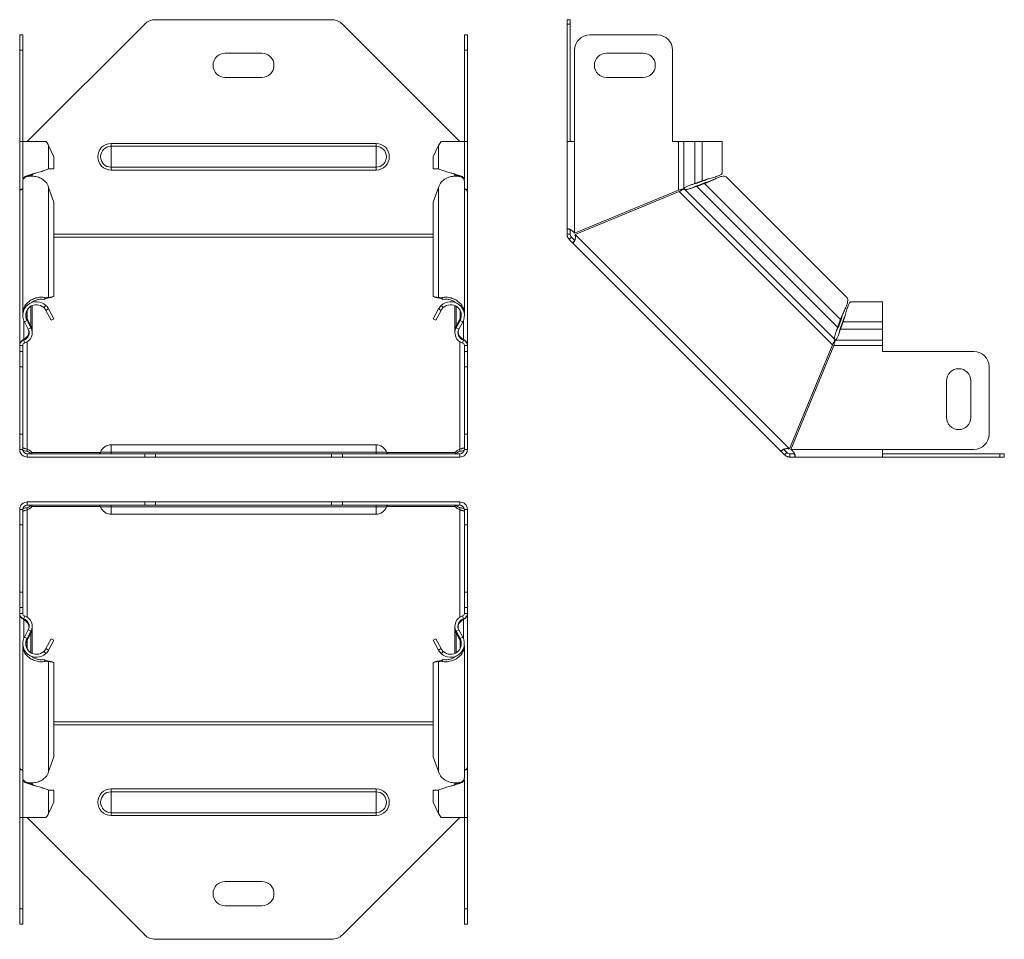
# Model space of a CAD drawing. Header units: millimetres. Extents: x -103 to 674, y -4030 to 292.
# Tile 6 of 10: x -100 to 223, y -1309 to -1007. Entities that reach past the tile are written whole.
import ezdxf

# ---------------------------------------------------------------- set-up
doc = ezdxf.new("R2010")
doc.units = ezdxf.units.MM

msp = doc.modelspace()

# ---------------------------------------------------------------- linework, layer by layer
at = {"color": 7, "linetype": 'Continuous', "lineweight": 15}
for p, q in [((2.19, -1007.4), (-55.67, -1007.4)), ((79.47, -1007.4), (80.47, -1007.4)), ((79.47, -1008.87), (79.47, -1007.4)), ((80.47, -1007.4), (80.47, -1008.87)), ((-59.2, -1008.87), (-97.74, -1047.4)), ((44.26, -1047.4), (5.73, -1008.87)), ((79.47, -1008.87), (79.47, -1047.4)), ((80.47, -1008.87), (80.47, -1047.4)), ((-100.24, -1012.4), (-99.24, -1012.4)), ((-100.24, -1017.4), (-100.24, -1012.4)), ((-99.24, -1012.4), (-99.24, -1017.4)), ((45.76, -1012.4), (46.76, -1012.4)), ((45.76, -1017.4), (45.76, -1012.4)), ((46.76, -1012.4), (46.76, -1017.4)), ((109.12, -1012.4), (86.97, -1012.4)), ((-100.24, -1047.4), (-100.24, -1017.4)), ((-99.24, -1047.4), (-99.24, -1017.4)), ((45.76, -1047.4), (45.76, -1017.4)), ((46.76, -1047.4), (46.76, -1017.4)), ((81.97, -1017.4), (81.97, -1047.4)), ((114.12, -1047.4), (114.12, -1017.4)), ((-20.74, -1018.4), (-32.74, -1018.4)), ((104.47, -1018.4), (92.47, -1018.4)), ((-32.74, -1026.4), (-20.74, -1026.4)), ((92.47, -1026.4), (104.47, -1026.4)), ((-100.24, -1063.37), (-100.24, -1047.4)), ((-99.24, -1047.4), (-100.24, -1047.4)), ((-99.24, -1047.4), (-99.24, -1059.68)), ((-91.63, -1047.4), (-99.24, -1047.4)), ((45.76, -1047.4), (38.16, -1047.4)), ((45.76, -1059.68), (45.76, -1047.4)), ((46.76, -1047.4), (45.76, -1047.4)), ((46.76, -1063.37), (46.76, -1047.4)), ((79.47, -1076.23), (79.47, -1047.4)), ((81.97, -1047.4), (79.47, -1047.4)), ((116.12, -1047.4), (114.12, -1047.4)), ((117.85, -1047.4), (116.12, -1047.4)), ((121.43, -1047.4), (117.85, -1047.4)), ((121.43, -1047.4), (123.81, -1047.4)), ((130.46, -1047.4), (123.81, -1047.4)), ((130.46, -1057.69), (130.46, -1047.4)), ((-88.99, -1052.4), (-90.74, -1048.7)), ((37.27, -1048.7), (35.52, -1052.4)), ((-88.99, -1052.4), (-88.99, -1056.32)), ((35.52, -1052.4), (35.52, -1056.32)), ((-90.74, -1056.32), (-88.99, -1056.32)), ((37.27, -1056.32), (35.52, -1056.32)), ((-99.24, -1060.31), (-99.24, -1103.77)), ((-96.12, -1058.75), (-96.12, -1058.21)), ((42.65, -1058.21), (42.65, -1058.75)), ((45.76, -1103.77), (45.76, -1060.31)), ((121.43, -1061.15), (123.81, -1060.3)), ((121.91, -1061.15), (124.28, -1060.3)), ((123.81, -1060.3), (124.28, -1060.3)), ((171.5, -1098.73), (131.73, -1058.96)), ((-99.94, -1063.37), (-100.24, -1063.37)), ((-100.24, -1063.37), (-100.24, -1063.83)), ((-88.99, -1067.37), (-90.74, -1062.45)), ((37.27, -1062.45), (35.52, -1067.37)), ((46.47, -1063.37), (46.76, -1063.37)), ((46.76, -1063.37), (46.76, -1063.83)), ((116.12, -1063.37), (81.97, -1077.51)), ((120.9, -1062.51), (120.89, -1062.52)), ((121.43, -1061.15), (121.91, -1061.15)), ((124.6, -1061.24), (122.13, -1062.13)), ((122.13, -1062.13), (122.46, -1061.79)), ((124.93, -1060.9), (122.46, -1061.79)), ((124.93, -1060.9), (124.6, -1061.24)), ((-100.24, -1114.15), (-100.24, -1063.83)), ((46.76, -1114.15), (46.76, -1063.83)), ((82.16, -1077.97), (116.31, -1063.83)), ((-88.99, -1098.3), (-88.99, -1067.37)), ((35.52, -1098.3), (35.52, -1067.37)), ((80.47, -1076.23), (79.47, -1076.23)), ((79.47, -1077.78), (79.47, -1076.23)), ((80.47, -1077.78), (80.47, -1076.23)), ((80.47, -1077.78), (79.47, -1077.78)), ((80.91, -1078.84), (80.2, -1079.55)), ((81.3, -1080.65), (80.2, -1079.55)), ((82.01, -1079.94), (80.91, -1078.84)), ((82.01, -1079.94), (81.3, -1080.65)), ((81.3, -1080.65), (149.81, -1149.16)), ((-92.32, -1099.23), (-91.63, -1098.71)), ((-92.32, -1099.23), (-91.69, -1098.97)), ((-91.7, -1098.97), (-91.51, -1098.9)), ((-91.63, -1098.94), (-90.74, -1098.61)), ((-91.63, -1098.94), (-89.87, -1098.63)), ((-90.74, -1098.61), (-88.99, -1098.3)), ((-88.99, -1098.3), (-89.87, -1098.63)), ((35.52, -1098.3), (37.27, -1098.61)), ((36.4, -1098.63), (35.52, -1098.3)), ((36.4, -1098.63), (38.15, -1098.94)), ((38.15, -1098.94), (37.27, -1098.61)), ((38.03, -1098.9), (38.23, -1098.97)), ((38.84, -1099.23), (38.16, -1098.71)), ((38.22, -1098.97), (38.84, -1099.23)), ((-96.12, -1100.22), (-96.12, -1100.17)), ((-96.12, -1109.6), (-96.12, -1101.29)), ((-92.32, -1101.95), (-91.63, -1101.22)), ((-91.63, -1102.85), (-90.74, -1102.38)), ((-90.74, -1102.38), (-88.99, -1105.64)), ((35.52, -1105.64), (37.27, -1102.38)), ((38.15, -1102.85), (37.27, -1102.38)), ((38.84, -1101.95), (38.16, -1101.22)), ((42.65, -1100.17), (42.65, -1100.22)), ((42.65, -1101.29), (42.65, -1109.6)), ((183.06, -1100), (172.77, -1100)), ((183.06, -1106.65), (183.06, -1100)), ((-97.99, -1105.59), (-97.82, -1105.53)), ((-96.54, -1108), (-97.82, -1105.53)), ((-91.63, -1102.85), (-89.87, -1106.11)), ((-88.99, -1105.64), (-89.87, -1106.11)), ((36.4, -1106.11), (35.52, -1105.64)), ((36.4, -1106.11), (38.15, -1102.85)), ((43.07, -1108), (44.34, -1105.53)), ((44.34, -1105.53), (44.52, -1105.59)), ((168.67, -1108), (169.56, -1105.53)), ((169.22, -1105.86), (169.56, -1105.53)), ((-97.42, -1109.03), (-98.7, -1106.65)), ((-96.54, -1108.55), (-97.82, -1106.18)), ((-96.79, -1108.09), (-96.54, -1108)), ((43.07, -1108.55), (44.34, -1106.18)), ((43.07, -1108), (43.31, -1108.09)), ((43.95, -1109.03), (45.23, -1106.65)), ((168.33, -1108.33), (169.22, -1105.86)), ((168.33, -1108.33), (168.67, -1108)), ((170.16, -1106.18), (169.31, -1108.55)), ((170.16, -1106.65), (169.31, -1109.03)), ((169.31, -1109.03), (169.31, -1108.55)), ((170.16, -1106.18), (170.16, -1106.65)), ((183.06, -1109.03), (183.06, -1106.65)), ((167.94, -1109.57), (167.95, -1109.56)), ((168.86, -1110.17), (168.86, -1110.18)), ((183.06, -1112.61), (183.06, -1109.03)), ((-100.24, -1114.15), (-100.24, -1114.34)), ((-100.24, -1116.34), (-100.24, -1114.34)), ((-99.24, -1116.34), (-99.24, -1114.34)), ((-98.88, -1112.58), (-98.93, -1112.44)), ((45.39, -1112.61), (45.46, -1112.44)), ((45.76, -1116.34), (45.76, -1114.34)), ((46.76, -1114.15), (46.76, -1114.34)), ((46.76, -1116.34), (46.76, -1114.34)), ((166.63, -1114.15), (152.49, -1148.3)), ((152.95, -1148.49), (167.09, -1114.34)), ((183.06, -1114.34), (183.06, -1112.61)), ((183.06, -1116.34), (183.06, -1114.34)), ((-100.24, -1116.34), (-99.24, -1116.34)), ((-100.24, -1121.34), (-100.24, -1116.34)), ((-99.24, -1116.34), (-99.24, -1121.34)), ((45.76, -1116.34), (46.76, -1116.34)), ((45.76, -1121.34), (45.76, -1116.34)), ((46.76, -1116.34), (46.76, -1121.34)), ((213.06, -1116.34), (183.06, -1116.34)), ((-100.24, -1143.49), (-100.24, -1121.34)), ((-99.24, -1143.49), (-99.24, -1121.34)), ((45.76, -1143.49), (45.76, -1121.34)), ((46.76, -1143.49), (46.76, -1121.34)), ((218.06, -1143.49), (218.06, -1121.34)), ((204.06, -1125.99), (204.06, -1137.99)), ((212.06, -1137.99), (212.06, -1125.99)), ((-100.24, -1148.49), (-100.24, -1143.49)), ((-99.24, -1143.49), (-99.24, -1148.49)), ((45.76, -1148.49), (45.76, -1143.49)), ((46.76, -1143.49), (46.76, -1148.49)), ((16.76, -1146.99), (-70.24, -1146.99)), ((-99.24, -1148.49), (-100.24, -1148.49)), ((-97.74, -1148.45), (-97.74, -1149.16)), ((-97.74, -1150.99), (-97.74, -1149.99)), ((-97.74, -1149.99), (-59.2, -1149.99)), ((-96.24, -1149.55), (-96.24, -1149.99)), ((-59.2, -1149.99), (-55.67, -1149.99)), ((-55.67, -1149.99), (2.19, -1149.99)), ((2.19, -1149.99), (5.73, -1149.99)), ((5.73, -1149.99), (44.26, -1149.99)), ((42.76, -1149.55), (42.76, -1149.99)), ((44.26, -1148.45), (44.26, -1149.16)), ((44.26, -1150.99), (44.26, -1149.99)), ((46.76, -1148.49), (45.76, -1148.49)), ((150.52, -1148.45), (149.81, -1149.16)), ((150.91, -1150.26), (149.81, -1149.16)), ((151.62, -1149.55), (150.52, -1148.45)), ((151.62, -1149.55), (150.91, -1150.26)), ((154.23, -1149.99), (152.68, -1149.99)), ((152.68, -1149.99), (152.68, -1150.99)), ((154.23, -1149.99), (154.23, -1150.99)), ((183.06, -1148.49), (213.06, -1148.49)), ((183.06, -1150.99), (183.06, -1148.49)), ((183.06, -1149.99), (221.59, -1149.99)), ((221.59, -1149.99), (223.06, -1149.99)), ((223.06, -1149.99), (223.06, -1150.99)), ((-97.74, -1150.99), (-59.2, -1150.99)), ((-55.67, -1150.99), (-59.2, -1150.99)), ((-55.67, -1150.99), (2.19, -1150.99)), ((5.73, -1150.99), (2.19, -1150.99)), ((5.73, -1150.99), (44.26, -1150.99)), ((154.23, -1150.99), (152.68, -1150.99)), ((183.06, -1150.99), (154.23, -1150.99)), ((183.06, -1150.99), (221.59, -1150.99)), ((223.06, -1150.99), (221.59, -1150.99)), ((-97.74, -1165.75), (-97.74, -1166.75)), ((-59.2, -1165.75), (-97.74, -1165.75)), ((-59.2, -1166.75), (-97.74, -1166.75)), ((-96.24, -1167.19), (-96.24, -1166.75)), ((-59.2, -1165.75), (-55.67, -1165.75)), ((-55.67, -1166.75), (-59.2, -1166.75)), ((2.19, -1165.75), (-55.67, -1165.75)), ((2.19, -1166.75), (-55.67, -1166.75)), ((2.19, -1165.75), (5.73, -1165.75)), ((5.73, -1166.75), (2.19, -1166.75)), ((44.26, -1165.75), (5.73, -1165.75)), ((44.26, -1166.75), (5.73, -1166.75)), ((42.76, -1167.19), (42.76, -1166.75)), ((44.26, -1165.75), (44.26, -1166.75)), ((-100.24, -1168.25), (-99.24, -1168.25)), ((-100.24, -1173.25), (-100.24, -1168.25)), ((-99.24, -1168.25), (-99.24, -1173.25)), ((-97.74, -1168.29), (-97.74, -1167.59)), ((-70.24, -1169.75), (16.76, -1169.75)), ((44.26, -1168.29), (44.26, -1167.59)), ((45.76, -1168.25), (46.76, -1168.25)), ((45.76, -1173.25), (45.76, -1168.25)), ((46.76, -1168.25), (46.76, -1173.25)), ((-100.24, -1195.4), (-100.24, -1173.25)), ((-99.24, -1195.4), (-99.24, -1173.25)), ((45.76, -1195.4), (45.76, -1173.25)), ((46.76, -1195.4), (46.76, -1173.25)), ((-100.24, -1200.4), (-100.24, -1195.4)), ((-99.24, -1195.4), (-99.24, -1200.4)), ((45.76, -1200.4), (45.76, -1195.4)), ((46.76, -1195.4), (46.76, -1200.4)), ((-99.24, -1200.4), (-100.24, -1200.4)), ((-100.24, -1202.4), (-100.24, -1200.4)), ((-100.24, -1202.4), (-100.24, -1202.6)), ((-100.24, -1252.92), (-100.24, -1202.6)), ((-99.24, -1202.4), (-99.24, -1200.4)), ((46.76, -1200.4), (45.76, -1200.4)), ((45.76, -1202.4), (45.76, -1200.4)), ((46.76, -1202.4), (46.76, -1200.4)), ((46.76, -1202.4), (46.76, -1202.6)), ((46.76, -1252.92), (46.76, -1202.6)), ((-98.93, -1204.31), (-98.87, -1204.16)), ((45.41, -1204.19), (45.46, -1204.31)), ((-97.42, -1207.72), (-98.7, -1210.1)), ((-96.54, -1208.19), (-97.82, -1210.57)), ((-97.82, -1211.22), (-96.54, -1208.75)), ((-96.79, -1208.65), (-96.54, -1208.75)), ((-96.12, -1215.46), (-96.12, -1207.14)), ((42.65, -1207.14), (42.65, -1215.46)), ((43.07, -1208.19), (44.34, -1210.57)), ((43.07, -1208.75), (43.31, -1208.65)), ((44.34, -1211.22), (43.07, -1208.75)), ((43.95, -1207.72), (45.23, -1210.1)), ((-97.82, -1211.22), (-98, -1211.15)), ((-89.87, -1210.64), (-91.63, -1213.9)), ((-88.99, -1211.11), (-90.74, -1214.37)), ((-89.87, -1210.64), (-88.99, -1211.11)), ((35.52, -1211.11), (36.4, -1210.64)), ((37.27, -1214.37), (35.52, -1211.11)), ((38.15, -1213.9), (36.4, -1210.64)), ((44.34, -1211.22), (44.52, -1211.15)), ((-99.24, -1212.98), (-99.24, -1256.44)), ((-92.32, -1214.8), (-91.63, -1215.53)), ((-91.63, -1213.9), (-90.74, -1214.37)), ((38.15, -1213.9), (37.27, -1214.37)), ((38.84, -1214.8), (38.16, -1215.53)), ((45.76, -1256.44), (45.76, -1212.98)), ((-96.12, -1216.58), (-96.12, -1216.53)), ((-92.32, -1217.52), (-91.63, -1218.04)), ((-91.69, -1217.78), (-92.32, -1217.52)), ((-91.51, -1217.85), (-91.7, -1217.78)), ((-91.63, -1217.81), (-90.74, -1218.14)), ((-89.87, -1218.12), (-91.63, -1217.81)), ((-88.99, -1218.45), (-90.74, -1218.14)), ((-89.87, -1218.12), (-88.99, -1218.45)), ((-88.99, -1249.38), (-88.99, -1218.45)), ((35.52, -1218.45), (36.4, -1218.12)), ((37.27, -1218.14), (35.52, -1218.45)), ((35.52, -1249.38), (35.52, -1218.45)), ((38.15, -1217.81), (36.4, -1218.12)), ((38.15, -1217.81), (37.27, -1218.14)), ((38.23, -1217.78), (38.03, -1217.85)), ((38.84, -1217.52), (38.16, -1218.04)), ((38.84, -1217.52), (38.22, -1217.78)), ((42.65, -1216.53), (42.65, -1216.58)), ((-90.74, -1254.3), (-88.99, -1249.38)), ((35.52, -1249.38), (37.27, -1254.3)), ((-100.24, -1252.92), (-100.24, -1253.38)), ((-100.24, -1253.38), (-99.94, -1253.38)), ((-100.24, -1269.34), (-100.24, -1253.38)), ((46.47, -1253.38), (46.76, -1253.38)), ((46.76, -1252.92), (46.76, -1253.38)), ((46.76, -1269.34), (46.76, -1253.38)), ((-99.24, -1257.07), (-99.24, -1269.34)), ((45.76, -1269.34), (45.76, -1257.07)), ((-96.12, -1258.54), (-96.12, -1257.99)), ((-88.99, -1260.43), (-90.74, -1260.43)), ((-88.99, -1264.34), (-88.99, -1260.43)), ((35.52, -1264.34), (35.52, -1260.43)), ((35.52, -1260.43), (37.27, -1260.43)), ((42.65, -1257.99), (42.65, -1258.54)), ((-90.74, -1268.04), (-88.99, -1264.34)), ((35.52, -1264.34), (37.27, -1268.04)), ((-100.24, -1269.34), (-99.24, -1269.34)), ((-100.24, -1299.34), (-100.24, -1269.34)), ((-99.24, -1269.34), (-91.63, -1269.34)), ((-99.24, -1299.34), (-99.24, -1269.34)), ((-97.74, -1269.34), (-59.2, -1307.88)), ((5.73, -1307.88), (44.26, -1269.34)), ((38.16, -1269.34), (45.76, -1269.34)), ((45.76, -1269.34), (46.76, -1269.34)), ((45.76, -1299.34), (45.76, -1269.34)), ((46.76, -1299.34), (46.76, -1269.34)), ((-32.74, -1290.34), (-20.74, -1290.34)), ((-100.24, -1304.34), (-100.24, -1299.34)), ((-99.24, -1299.34), (-99.24, -1304.34)), ((-20.74, -1298.34), (-32.74, -1298.34)), ((45.76, -1304.34), (45.76, -1299.34)), ((46.76, -1299.34), (46.76, -1304.34)), ((-99.24, -1304.34), (-100.24, -1304.34)), ((46.76, -1304.34), (45.76, -1304.34)), ((-55.67, -1309.34), (2.19, -1309.34))]:
    msp.add_line(p, q, dxfattribs=at)
at = {"color": 7, "linetype": 'Continuous', "lineweight": 0}
for p, q in [((80.47, -1008.87), (79.47, -1008.87)), ((-99.24, -1017.4), (-100.24, -1017.4)), ((46.76, -1017.4), (45.76, -1017.4)), ((81.97, -1077.51), (81.97, -1047.4)), ((116.12, -1063.37), (116.12, -1047.4)), ((117.85, -1047.4), (117.85, -1062.84)), ((121.43, -1047.4), (121.43, -1061.15)), ((123.81, -1047.4), (123.81, -1060.3)), ((-90.74, -1048.7), (-90.74, -1056.32)), ((-70.24, -1048.97), (-70.24, -1048.04)), ((-70.24, -1048.04), (16.76, -1048.04)), ((-70.24, -1055.84), (-70.24, -1048.97)), ((-70.24, -1048.97), (16.76, -1048.97)), ((16.76, -1048.97), (16.76, -1048.04)), ((16.76, -1055.84), (16.76, -1048.97)), ((37.27, -1048.7), (37.27, -1056.32)), ((-70.24, -1055.84), (16.76, -1055.84)), ((-70.24, -1056.77), (-70.24, -1055.84)), ((-70.24, -1056.77), (16.76, -1056.77)), ((16.76, -1056.77), (16.76, -1055.84)), ((-96.54, -1058.38), (-96.54, -1058.78)), ((43.07, -1058.38), (43.07, -1058.78)), ((-90.74, -1098.61), (-90.74, -1062.45)), ((37.27, -1098.61), (37.27, -1062.45)), ((167.36, -1112.44), (118.02, -1063.1)), ((168.33, -1108.33), (122.13, -1062.13)), ((169.22, -1105.86), (124.6, -1061.24)), ((166.63, -1114.15), (116.31, -1063.83)), ((35.52, -1077.78), (-88.99, -1077.78)), ((35.52, -1078.84), (-88.99, -1078.84)), ((152.49, -1148.3), (82.16, -1077.97)), ((-96.54, -1108), (-96.54, -1101.51)), ((43.07, -1108), (43.07, -1101.51)), ((-97.82, -1105.53), (-97.82, -1102.85)), ((44.34, -1105.53), (44.34, -1102.85)), ((-98.93, -1112.44), (-98.93, -1106.14)), ((-98.7, -1106.65), (-97.82, -1106.18)), ((-97.42, -1109.03), (-96.54, -1108.55)), ((43.95, -1109.03), (43.07, -1108.55)), ((45.23, -1106.65), (44.34, -1106.18)), ((45.46, -1112.44), (45.46, -1106.14)), ((183.06, -1106.65), (170.16, -1106.65)), ((183.06, -1109.03), (169.31, -1109.03)), ((-100.24, -1114.34), (-99.24, -1114.34)), ((-98.93, -1112.61), (-98.66, -1113.57)), ((-97.74, -1113.16), (-97.74, -1148.45)), ((44.26, -1113.16), (44.26, -1148.45)), ((45.46, -1112.61), (45.18, -1113.57)), ((46.76, -1114.34), (45.76, -1114.34)), ((183.06, -1114.34), (167.09, -1114.34)), ((183.06, -1112.61), (167.62, -1112.61)), ((-99.24, -1121.34), (-100.24, -1121.34)), ((46.76, -1121.34), (45.76, -1121.34)), ((-100.24, -1143.49), (-99.24, -1143.49)), ((45.76, -1143.49), (46.76, -1143.49)), ((-70.24, -1146.99), (-70.24, -1149.35)), ((16.76, -1146.99), (16.76, -1149.35)), ((-96.24, -1149.55), (-73.78, -1149.55)), ((-73.67, -1149.35), (-70.24, -1149.35)), ((-70.24, -1149.35), (-70.24, -1149.99)), ((-70.24, -1149.35), (16.76, -1149.35)), ((-59.2, -1150.99), (-59.2, -1149.99)), ((-55.67, -1149.99), (-55.67, -1150.99)), ((2.19, -1150.99), (2.19, -1149.99)), ((5.73, -1149.99), (5.73, -1150.99)), ((16.76, -1149.35), (16.76, -1149.99)), ((20.2, -1149.35), (16.76, -1149.35)), ((20.3, -1149.55), (42.76, -1149.55)), ((183.06, -1148.49), (152.95, -1148.49)), ((221.59, -1150.99), (221.59, -1149.99)), ((-70.24, -1167.4), (-70.24, -1166.75)), ((-59.2, -1166.75), (-59.2, -1165.75)), ((-55.67, -1165.75), (-55.67, -1166.75)), ((2.19, -1166.75), (2.19, -1165.75)), ((5.73, -1165.75), (5.73, -1166.75)), ((16.76, -1167.4), (16.76, -1166.75)), ((-97.74, -1168.29), (-97.74, -1203.59)), ((-73.78, -1167.19), (-96.24, -1167.19)), ((-73.67, -1167.4), (-70.24, -1167.4)), ((-70.24, -1167.4), (16.76, -1167.4)), ((-70.24, -1169.75), (-70.24, -1167.4)), ((20.2, -1167.4), (16.76, -1167.4)), ((16.76, -1169.75), (16.76, -1167.4)), ((42.76, -1167.19), (20.3, -1167.19)), ((44.26, -1168.29), (44.26, -1203.59)), ((-99.24, -1173.25), (-100.24, -1173.25)), ((46.76, -1173.25), (45.76, -1173.25)), ((-100.24, -1195.4), (-99.24, -1195.4)), ((45.76, -1195.4), (46.76, -1195.4)), ((-100.24, -1202.4), (-99.24, -1202.4)), ((46.76, -1202.4), (45.76, -1202.4)), ((-98.93, -1204.13), (-98.66, -1203.17)), ((-98.93, -1210.61), (-98.93, -1204.31)), ((45.46, -1204.13), (45.18, -1203.17)), ((45.46, -1210.61), (45.46, -1204.31)), ((-97.42, -1207.72), (-96.54, -1208.19)), ((-96.54, -1215.24), (-96.54, -1208.75)), ((43.95, -1207.72), (43.07, -1208.19)), ((43.07, -1215.24), (43.07, -1208.75)), ((-98.7, -1210.1), (-97.82, -1210.57)), ((-97.82, -1213.9), (-97.82, -1211.22)), ((45.23, -1210.1), (44.34, -1210.57)), ((44.34, -1213.9), (44.34, -1211.22)), ((-90.74, -1254.3), (-90.74, -1218.14)), ((37.27, -1254.3), (37.27, -1218.14)), ((-88.99, -1237.9), (35.52, -1237.9)), ((-88.99, -1238.97), (35.52, -1238.97)), ((-96.54, -1258.36), (-96.54, -1257.96)), ((-90.74, -1268.04), (-90.74, -1260.43)), ((-70.24, -1259.98), (-70.24, -1260.91)), ((-70.24, -1259.98), (16.76, -1259.98)), ((16.76, -1259.98), (16.76, -1260.91)), ((37.27, -1268.04), (37.27, -1260.43)), ((43.07, -1258.36), (43.07, -1257.96)), ((-70.24, -1260.91), (-70.24, -1267.78)), ((-70.24, -1260.91), (16.76, -1260.91)), ((16.76, -1260.91), (16.76, -1267.78)), ((-70.24, -1267.78), (16.76, -1267.78)), ((-70.24, -1267.78), (-70.24, -1268.71)), ((-70.24, -1268.71), (16.76, -1268.71)), ((16.76, -1267.78), (16.76, -1268.71)), ((-100.24, -1299.34), (-99.24, -1299.34)), ((45.76, -1299.34), (46.76, -1299.34))]:
    msp.add_line(p, q, dxfattribs=at)
at = {"color": 7, "linetype": 'Continuous', "lineweight": 15}
for centre, radius, start, end in [((-55.67, -1012.4), 5, 90, 135), ((2.19, -1012.4), 5, 45, 90), ((86.97, -1017.4), 5, 90, 180), ((109.12, -1017.4), 5, 0, 90), ((-32.74, -1022.4), 4, 90, 270), ((-20.74, -1022.4), 4, 270, 90), ((92.47, -1022.4), 4, 90, 270), ((104.47, -1022.4), 4, 270, 90), ((-94.72, -1104.51), 4.52, 46.7922, 208.2406), ((-94.72, -1104.51), 3.51, 46.7922, 208.2406), ((41.25, -1104.51), 4.52, 331.7594, 133.2078), ((41.25, -1104.51), 3.51, 331.7594, 133.2078), ((-99.62, -1110.21), 3.5, 286.0302, 28.2406), ((46.15, -1110.21), 3.5, 151.7594, 253.9698), ((-99.62, -1110.21), 2.5, 286.0302, 28.2406), ((46.15, -1110.21), 2.5, 151.7594, 253.9698), ((-98.44, -1114.34), 1.8, 106.0302, 180), ((-98.44, -1114.34), 0.8, 106.0302, 180), ((44.96, -1114.34), 0.8, 0, 73.9698), ((44.96, -1114.34), 1.8, 0, 73.9698), ((213.06, -1121.34), 5, 0, 90), ((208.06, -1125.99), 4, 0, 180), ((208.06, -1137.99), 4, 180, 0), ((213.06, -1143.49), 5, 270, 0), ((-70.24, -1150.67), 3.68, 90, 158.9773), ((16.76, -1150.67), 3.68, 21.0227, 90), ((-97.74, -1148.49), 2.5, 180, 270), ((-97.74, -1148.49), 1.5, 180, 270), ((-98.19, -1150.64), 2.23, 29.0898, 78.3024), ((-98.29, -1151.54), 2.44, 39.2556, 76.9109), ((-74.6, -1148.99), 1, 270, 338.9773), ((21.13, -1148.99), 1, 201.0227, 270), ((44.72, -1150.64), 2.23, 101.6976, 150.9102), ((44.77, -1151.47), 2.36, 102.4203, 141.4133), ((44.26, -1148.49), 1.5, 270, 360), ((44.26, -1148.49), 2.5, 270, 0), ((-97.74, -1168.25), 2.5, 90, 180), ((-97.74, -1168.25), 1.5, 90, 180), ((-98.24, -1165.28), 2.36, 282.4203, 321.4133), ((-74.6, -1167.75), 1, 21.0227, 90), ((21.13, -1167.75), 1, 90, 158.9773), ((44.82, -1165.21), 2.44, 219.2556, 256.9109), ((44.26, -1168.25), 2.5, 360, 90), ((44.26, -1168.25), 1.5, 0, 90), ((-98.19, -1166.11), 2.23, 281.6976, 330.9102), ((-70.24, -1166.08), 3.68, 201.0227, 270), ((16.76, -1166.08), 3.68, 270, 338.9773), ((44.72, -1166.11), 2.23, 209.0898, 258.3024), ((-98.44, -1202.4), 1.8, 180, 253.9698), ((-98.44, -1202.4), 0.8, 180, 253.9698), ((44.96, -1202.4), 0.8, 286.0302, 0), ((44.96, -1202.4), 1.8, 286.0302, 0), ((-99.62, -1206.54), 2.5, 331.7594, 73.9698), ((-99.62, -1206.54), 3.5, 331.7594, 73.9698), ((46.15, -1206.54), 3.5, 106.0302, 208.2406), ((46.15, -1206.54), 2.5, 106.0302, 208.2406), ((-94.72, -1212.24), 4.52, 151.7594, 313.2078), ((-94.72, -1212.24), 3.52, 151.7594, 313.2078), ((41.25, -1212.24), 4.51, 226.7922, 28.2406), ((41.25, -1212.24), 3.52, 226.7922, 28.2406), ((-32.74, -1294.34), 4, 90, 270), ((-20.74, -1294.34), 4, 270, 90), ((-55.67, -1304.34), 5, 225, 270), ((2.19, -1304.34), 5, 270, 315)]:
    msp.add_arc(centre, radius, start, end, dxfattribs=at)
at = {"color": 7, "linetype": 'Continuous', "lineweight": 0}
for centre, radius, start, end in [((-70.24, -1052.4), 4.37, 90, 270), ((-70.24, -1052.4), 3.43, 90, 270), ((16.76, -1052.4), 4.37, 270, 90), ((16.76, -1052.4), 3.43, 270, 90), ((-70.24, -1264.34), 4.37, 90, 270), ((16.76, -1264.34), 4.37, 270, 90), ((-70.24, -1264.34), 3.43, 90, 270), ((16.76, -1264.34), 3.43, 270, 90)]:
    msp.add_arc(centre, radius, start, end, dxfattribs=at)
at = {"color": 7, "linetype": 'Continuous', "lineweight": 15}
for points in [[(-90.74, -1048.7), (-90.98, -1048.27), (-91.28, -1047.84), (-91.63, -1047.4)], [(38.16, -1047.4), (37.8, -1047.84), (37.5, -1048.27), (37.27, -1048.7)], [(-90.74, -1062.45), (-90.98, -1061.84), (-91.28, -1061.26), (-91.63, -1060.71)], [(38.16, -1060.71), (37.8, -1061.26), (37.5, -1061.84), (37.27, -1062.45)], [(-91.63, -1098.71), (-91.28, -1098.64), (-90.98, -1098.61), (-90.74, -1098.61)], [(37.27, -1098.61), (37.5, -1098.61), (37.8, -1098.64), (38.16, -1098.71)], [(-92.32, -1101.95), (-92.04, -1102.21), (-91.81, -1102.52), (-91.63, -1102.85)], [(-91.63, -1101.22), (-91.28, -1101.56), (-90.98, -1101.95), (-90.74, -1102.38)], [(37.27, -1102.38), (37.5, -1101.95), (37.8, -1101.56), (38.16, -1101.22)], [(38.15, -1102.85), (38.33, -1102.52), (38.56, -1102.21), (38.84, -1101.95)], [(-91.63, -1213.9), (-91.81, -1214.23), (-92.04, -1214.54), (-92.32, -1214.8)], [(-90.74, -1214.37), (-90.98, -1214.8), (-91.28, -1215.19), (-91.63, -1215.53)], [(38.16, -1215.53), (37.8, -1215.19), (37.5, -1214.8), (37.27, -1214.37)], [(38.84, -1214.8), (38.56, -1214.54), (38.33, -1214.23), (38.15, -1213.9)], [(-90.74, -1218.14), (-90.98, -1218.14), (-91.28, -1218.11), (-91.63, -1218.04)], [(38.16, -1218.04), (37.8, -1218.11), (37.5, -1218.14), (37.27, -1218.14)], [(-91.63, -1256.03), (-91.28, -1255.49), (-90.98, -1254.91), (-90.74, -1254.3)], [(37.27, -1254.3), (37.5, -1254.91), (37.8, -1255.49), (38.16, -1256.03)], [(-91.63, -1269.34), (-91.28, -1268.91), (-90.98, -1268.48), (-90.74, -1268.04)], [(37.27, -1268.04), (37.5, -1268.48), (37.8, -1268.91), (38.16, -1269.34)]]:
    msp.add_open_spline(points, degree=3, dxfattribs=at)
for points, knots in [([(-99.14, -1059.91), (-99.17, -1059.87), (-99.26, -1059.76), (-99.24, -1059.55), (-99.08, -1059.3), (-98.73, -1059.06), (-98.24, -1058.81), (-97.61, -1058.56), (-96.87, -1058.31), (-96.05, -1058.06), (-95.18, -1057.81), (-94.29, -1057.56), (-93.41, -1057.32), (-92.59, -1057.07), (-91.85, -1056.82), (-91.21, -1056.57), (-90.9, -1056.4), (-90.74, -1056.32)], [0, 0, 0, 0, 0.030197, 0.099469, 0.168741, 0.238012, 0.307284, 0.376555, 0.445827, 0.515099, 0.58437, 0.653642, 0.722914, 0.792185, 0.861457, 0.930728, 1, 1, 1, 1]), ([(37.27, -1056.32), (37.42, -1056.4), (37.73, -1056.57), (38.37, -1056.82), (39.11, -1057.07), (39.94, -1057.32), (40.81, -1057.56), (41.7, -1057.81), (42.58, -1058.06), (43.4, -1058.31), (44.14, -1058.56), (44.77, -1058.81), (45.26, -1059.06), (45.6, -1059.3), (45.76, -1059.55), (45.79, -1059.76), (45.69, -1059.87), (45.66, -1059.91)], [0, 0, 0, 0, 0.069272, 0.138543, 0.207815, 0.277086, 0.346358, 0.41563, 0.484901, 0.554173, 0.623445, 0.692716, 0.761988, 0.831259, 0.900531, 0.969803, 1, 1, 1, 1]), ([(-91.63, -1060.71), (-92.05, -1060.35), (-92.9, -1059.61), (-94.5, -1058.96), (-96.09, -1058.69), (-97.53, -1058.8), (-98.6, -1059.23), (-99.19, -1059.79), (-99.18, -1060.17), (-99.17, -1060.31)], [0, 0, 0, 0, 0.151489, 0.302978, 0.454467, 0.605956, 0.757445, 0.908934, 1, 1, 1, 1]), ([(-97.53, -1058.87), (-97.5, -1058.85), (-97.27, -1058.66), (-96.4, -1058.31), (-95.41, -1057.94), (-94.84, -1057.73), (-94.72, -1057.69)], [0, 0, 0, 0, 0.056233, 0.474293, 0.892352, 1, 1, 1, 1]), ([(45.7, -1060.31), (45.7, -1060.17), (45.72, -1059.79), (45.13, -1059.23), (44.06, -1058.8), (42.62, -1058.69), (41.02, -1058.96), (39.43, -1059.61), (38.58, -1060.35), (38.16, -1060.71)], [0, 0, 0, 0, 0.091066, 0.242555, 0.394044, 0.545533, 0.697022, 0.848511, 1, 1, 1, 1]), ([(41.25, -1057.69), (41.37, -1057.73), (41.94, -1057.94), (42.93, -1058.31), (43.79, -1058.66), (44.03, -1058.85), (44.06, -1058.87)], [0, 0, 0, 0, 0.107648, 0.525707, 0.943767, 1, 1, 1, 1]), ([(123.81, -1060.3), (124.08, -1060.22), (124.62, -1060.05), (125.49, -1059.8), (126.38, -1059.55), (127.26, -1059.3), (128.08, -1059.06), (128.82, -1058.81), (129.45, -1058.56), (129.95, -1058.31), (130.29, -1058.06), (130.46, -1057.85), (130.45, -1057.73), (130.44, -1057.69)], [0, 0, 0, 0, 0.095145, 0.19029, 0.285435, 0.380579, 0.475724, 0.570869, 0.666014, 0.761159, 0.856304, 0.951448, 1, 1, 1, 1]), ([(124.28, -1060.3), (124.71, -1060.13), (125.23, -1059.93), (125.78, -1059.74), (125.87, -1059.7)], [0, 0, 0, 0, 0.833868, 1, 1, 1, 1]), ([(131.71, -1058.99), (131.57, -1058.89), (131.27, -1058.67), (130.35, -1058.81), (129.1, -1059.23), (127.62, -1059.87), (126.06, -1060.61), (125.09, -1061.03), (124.6, -1061.24)], [0, 0, 0, 0, 0.1467418, 0.3173935, 0.4880451, 0.6586967, 0.8293484, 1, 1, 1, 1]), ([(126.63, -1060.33), (126.48, -1060.38), (125.9, -1060.59), (125.34, -1060.77), (124.93, -1060.9)], [0, 0, 0, 0, 0.260527, 1, 1, 1, 1]), ([(-100.24, -1063.37), (-100.22, -1063.32), (-100.18, -1063.23), (-99.89, -1063.1), (-99.57, -1063), (-99.31, -1062.93), (-99.24, -1062.91)], [0, 0, 0, 0, 0.292327, 0.584654, 0.87698, 1, 1, 1, 1]), ([(-99.24, -1063.13), (-99.31, -1063.13), (-99.57, -1063.15), (-99.89, -1063.3), (-100.18, -1063.54), (-100.22, -1063.73), (-100.24, -1063.83)], [0, 0, 0, 0, 0.12302, 0.415346, 0.707673, 1, 1, 1, 1]), ([(45.76, -1062.91), (45.84, -1062.93), (46.09, -1063), (46.42, -1063.1), (46.71, -1063.23), (46.74, -1063.32), (46.76, -1063.37)], [0, 0, 0, 0, 0.12302, 0.415346, 0.707673, 1, 1, 1, 1]), ([(46.76, -1063.83), (46.74, -1063.73), (46.71, -1063.54), (46.42, -1063.3), (46.09, -1063.15), (45.84, -1063.13), (45.76, -1063.13)], [0, 0, 0, 0, 0.292327, 0.584654, 0.87698, 1, 1, 1, 1]), ([(116.12, -1063.37), (116.5, -1063.28), (116.89, -1063.19), (117.51, -1063.01), (117.74, -1062.93), (117.85, -1062.84)], [0, 0, 0, 0, 0.5, 0.5, 1, 1, 1, 1]), ([(118.02, -1063.1), (117.87, -1063.09), (117.62, -1063.17), (117.02, -1063.45), (116.66, -1063.64), (116.31, -1063.83)], [0, 0, 0, 0, 0.5, 0.5, 1, 1, 1, 1]), ([(117.85, -1062.84), (117.9, -1062.77), (117.97, -1062.7), (118.15, -1062.56), (118.26, -1062.49), (118.5, -1062.35), (118.64, -1062.28), (118.94, -1062.13), (119.11, -1062.06), (119.45, -1061.92), (119.63, -1061.85), (120, -1061.71), (120.18, -1061.64), (120.55, -1061.5), (120.74, -1061.43), (121.1, -1061.29), (121.27, -1061.22), (121.43, -1061.15)], [0, 0, 0, 0, 0.125, 0.125, 0.25, 0.25, 0.375, 0.375, 0.5, 0.5, 0.625, 0.625, 0.75, 0.75, 0.875, 0.875, 1, 1, 1, 1]), ([(122.13, -1062.13), (121.76, -1062.23), (121.37, -1062.36), (120.59, -1062.62), (120.19, -1062.76), (119.45, -1062.98), (119.1, -1063.07), (118.49, -1063.16), (118.23, -1063.16), (118.02, -1063.1)], [0, 0, 0, 0, 0.25, 0.25, 0.5, 0.5, 0.75, 0.75, 1, 1, 1, 1]), ([(120.25, -1061.62), (120.38, -1061.58), (120.95, -1061.43), (121.49, -1061.27), (121.91, -1061.15)], [0, 0, 0, 0, 0.218513, 1, 1, 1, 1]), ([(122.46, -1061.79), (122.23, -1061.9), (121.76, -1062.1), (121.22, -1062.36), (120.94, -1062.49), (120.9, -1062.51)], [0, 0, 0, 0, 0.464304, 0.928607, 1, 1, 1, 1]), ([(79.47, -1076.23), (79.47, -1076.22), (79.47, -1076.2), (79.48, -1076.17), (79.51, -1076.15), (79.54, -1076.13), (79.58, -1076.12), (79.62, -1076.11), (79.67, -1076.1), (79.73, -1076.1), (79.8, -1076.1), (79.86, -1076.11), (79.94, -1076.12), (80.01, -1076.13), (80.09, -1076.15), (80.17, -1076.17), (80.26, -1076.19), (80.34, -1076.22), (80.43, -1076.26), (80.52, -1076.29), (80.67, -1076.36), (80.89, -1076.48), (81.17, -1076.67), (81.45, -1076.91), (81.72, -1077.19), (81.88, -1077.4), (81.97, -1077.51)], [0, 0, 0, 0, 0.03577, 0.070797, 0.105097, 0.138688, 0.171589, 0.203818, 0.235397, 0.266348, 0.296694, 0.326462, 0.355676, 0.384366, 0.41256, 0.440291, 0.467591, 0.494494, 0.521037, 0.547256, 0.573191, 0.65226, 0.733301, 0.817558, 0.906139, 1, 1, 1, 1]), ([(80.2, -1079.55), (80.16, -1079.51), (80.09, -1079.44), (80, -1079.33), (79.91, -1079.21), (79.83, -1079.08), (79.76, -1078.96), (79.69, -1078.83), (79.64, -1078.7), (79.59, -1078.57), (79.55, -1078.44), (79.52, -1078.3), (79.5, -1078.17), (79.48, -1078.04), (79.47, -1077.91), (79.47, -1077.83), (79.47, -1077.78)], [0, 0, 0, 0, 0.07817, 0.155117, 0.230882, 0.305507, 0.379038, 0.451522, 0.523007, 0.593545, 0.663189, 0.731994, 0.800017, 0.867318, 0.933958, 1, 1, 1, 1]), ([(80.91, -1078.84), (80.75, -1078.69), (80.64, -1078.51), (80.5, -1078.15), (80.47, -1077.96), (80.47, -1077.78)], [0, 0, 0, 0, 0.5, 0.5, 1, 1, 1, 1]), ([(82.16, -1077.97), (82.17, -1078.05), (82.18, -1078.2), (82.2, -1078.41), (82.21, -1078.61), (82.22, -1078.79), (82.21, -1078.94), (82.21, -1079.09), (82.19, -1079.25), (82.14, -1079.43), (82.08, -1079.65), (82.01, -1079.86), (81.92, -1080.05), (81.84, -1080.23), (81.75, -1080.37), (81.67, -1080.48), (81.58, -1080.58), (81.5, -1080.64), (81.42, -1080.68), (81.35, -1080.69), (81.32, -1080.66), (81.3, -1080.65)], [0, 0, 0, 0, 0.05265, 0.101184, 0.145636, 0.186056, 0.222507, 0.255076, 0.283883, 0.336802, 0.391745, 0.449097, 0.509192, 0.572325, 0.625044, 0.680128, 0.737871, 0.798525, 0.86231, 0.929415, 1, 1, 1, 1]), ([(-99.17, -1103.77), (-99.18, -1103.46), (-99.19, -1102.64), (-98.6, -1101.37), (-97.53, -1100.11), (-96.09, -1099.17), (-94.5, -1098.61), (-92.9, -1098.44), (-92.05, -1098.62), (-91.63, -1098.71)], [0, 0, 0, 0, 0.091066, 0.242555, 0.394044, 0.545533, 0.697022, 0.848511, 1, 1, 1, 1]), ([(-96.45, -1100.41), (-96.23, -1100.24), (-95.65, -1099.77), (-94.54, -1099.34), (-93.31, -1099.1), (-92.65, -1099.19), (-92.32, -1099.23)], [0, 0, 0, 0, 0.17154, 0.447693, 0.723847, 1, 1, 1, 1]), ([(38.16, -1098.71), (38.58, -1098.62), (39.43, -1098.44), (41.02, -1098.61), (42.62, -1099.17), (44.06, -1100.11), (45.13, -1101.37), (45.72, -1102.64), (45.7, -1103.46), (45.7, -1103.77)], [0, 0, 0, 0, 0.151489, 0.302978, 0.454467, 0.605956, 0.757445, 0.908934, 1, 1, 1, 1]), ([(38.84, -1099.23), (39.17, -1099.19), (39.83, -1099.1), (41.07, -1099.34), (42.14, -1099.75), (42.68, -1100.19), (42.87, -1100.34)], [0, 0, 0, 0, 0.283374, 0.566749, 0.850123, 1, 1, 1, 1]), ([(169.22, -1105.86), (169.43, -1105.38), (169.85, -1104.4), (170.59, -1102.84), (171.23, -1101.37), (171.66, -1100.12), (171.79, -1099.19), (171.58, -1098.89), (171.48, -1098.75)], [0, 0, 0, 0, 0.170652, 0.341303, 0.511955, 0.682607, 0.853258, 1, 1, 1, 1]), ([(172.77, -1100.02), (172.73, -1100.02), (172.61, -1100), (172.4, -1100.17), (172.15, -1100.51), (171.9, -1101.01), (171.65, -1101.64), (171.4, -1102.38), (171.16, -1103.2), (170.91, -1104.08), (170.66, -1104.97), (170.41, -1105.84), (170.24, -1106.38), (170.16, -1106.65)], [0, 0, 0, 0, 0.048552, 0.143696, 0.238841, 0.333986, 0.429131, 0.524276, 0.619421, 0.714565, 0.80971, 0.904855, 1, 1, 1, 1]), ([(-97.82, -1105.53), (-98, -1105.12), (-98.25, -1104.55), (-98.2, -1103.94), (-98.19, -1103.77)], [0, 0, 0, 0, 0.714868, 1, 1, 1, 1]), ([(44.71, -1103.77), (44.72, -1103.94), (44.77, -1104.55), (44.52, -1105.12), (44.34, -1105.53)], [0, 0, 0, 0, 0.2851325, 1, 1, 1, 1]), ([(169.56, -1105.53), (169.69, -1105.12), (169.87, -1104.57), (170.08, -1103.98), (170.13, -1103.83)], [0, 0, 0, 0, 0.739473, 1, 1, 1, 1]), ([(170.76, -1104.59), (170.72, -1104.68), (170.53, -1105.23), (170.33, -1105.75), (170.16, -1106.18)], [0, 0, 0, 0, 0.166132, 1, 1, 1, 1]), ([(-96.14, -1109.6), (-96.13, -1109.55), (-96.11, -1109.25), (-96.22, -1108.7), (-96.44, -1108.23), (-96.54, -1108)], [0, 0, 0, 0, 0.095019, 0.547509, 1, 1, 1, 1]), ([(43.07, -1108), (42.96, -1108.23), (42.75, -1108.7), (42.63, -1109.33), (42.67, -1109.71), (42.68, -1109.84)], [0, 0, 0, 0, 0.396144, 0.792289, 1, 1, 1, 1]), ([(167.36, -1112.44), (167.31, -1112.23), (167.3, -1111.97), (167.39, -1111.36), (167.48, -1111.01), (167.7, -1110.27), (167.84, -1109.87), (168.1, -1109.09), (168.23, -1108.7), (168.33, -1108.33)], [0, 0, 0, 0, 0.25, 0.25, 0.5, 0.5, 0.75, 0.75, 1, 1, 1, 1]), ([(167.95, -1109.56), (167.97, -1109.52), (168.1, -1109.24), (168.36, -1108.7), (168.56, -1108.23), (168.67, -1108)], [0, 0, 0, 0, 0.0713926, 0.5356963, 1, 1, 1, 1]), ([(169.31, -1108.55), (169.24, -1108.79), (169.1, -1109.27), (168.95, -1109.83), (168.87, -1110.13), (168.86, -1110.17)], [0, 0, 0, 0, 0.464284, 0.928569, 1, 1, 1, 1]), ([(-98.93, -1112.44), (-98.59, -1112.2), (-97.91, -1111.73), (-97.24, -1110.7), (-97.18, -1109.95), (-97.15, -1109.6)], [0, 0, 0, 0, 0.345299, 0.690598, 1, 1, 1, 1]), ([(43.71, -1109.82), (43.74, -1110.1), (43.8, -1110.77), (44.44, -1111.73), (45.12, -1112.2), (45.46, -1112.44)], [0, 0, 0, 0, 0.261463, 0.630732, 1, 1, 1, 1]), ([(169.31, -1109.03), (169.17, -1109.36), (169.03, -1109.72), (168.75, -1110.46), (168.61, -1110.84), (168.33, -1111.52), (168.19, -1111.83), (167.9, -1112.33), (167.76, -1112.51), (167.62, -1112.61)], [0, 0, 0, 0, 0.25, 0.25, 0.5, 0.5, 0.75, 0.75, 1, 1, 1, 1]), ([(-100.24, -1114.15), (-100.24, -1113.8), (-100.11, -1113.44), (-99.64, -1112.84), (-99.31, -1112.59), (-98.93, -1112.44)], [0, 0, 0, 0, 0.5, 0.5, 1, 1, 1, 1]), ([(45.46, -1112.44), (45.83, -1112.59), (46.17, -1112.84), (46.63, -1113.44), (46.76, -1113.8), (46.76, -1114.15)], [0, 0, 0, 0, 0.5, 0.5, 1, 1, 1, 1]), ([(166.63, -1114.15), (166.82, -1113.8), (167.02, -1113.44), (167.29, -1112.84), (167.37, -1112.59), (167.36, -1112.44)], [0, 0, 0, 0, 0.5, 0.5, 1, 1, 1, 1]), ([(167.62, -1112.61), (167.53, -1112.72), (167.45, -1112.95), (167.27, -1113.57), (167.18, -1113.96), (167.09, -1114.34)], [0, 0, 0, 0, 0.5, 0.5, 1, 1, 1, 1]), ([(-97.74, -1149.16), (-97.95, -1149.12), (-98.34, -1149.06), (-98.84, -1148.9), (-99.09, -1148.79), (-99.19, -1148.75)], [0, 0, 0, 0, 0.40468, 0.77608, 1, 1, 1, 1]), ([(-97.74, -1148.45), (-97.86, -1148.42), (-98.1, -1148.36), (-98.43, -1148.25), (-98.71, -1148.14), (-98.92, -1148.06), (-99.07, -1148.02), (-99.12, -1148.04), (-99.14, -1148.05)], [0, 0, 0, 0, 0.194022, 0.369035, 0.53079, 0.686519, 0.849984, 1, 1, 1, 1]), ([(-96.24, -1149.99), (-96.18, -1149.99), (-96.15, -1149.95), (-96.15, -1149.79), (-96.18, -1149.68), (-96.24, -1149.55)], [0, 0, 0, 0, 0.5, 0.5, 1, 1, 1, 1]), ([(42.76, -1149.55), (42.7, -1149.71), (42.67, -1149.82), (42.67, -1149.96), (42.7, -1149.99), (42.76, -1149.99)], [0, 0, 0, 0, 0.5, 0.5, 1, 1, 1, 1]), ([(45.66, -1148.04), (45.64, -1148.03), (45.59, -1148.02), (45.44, -1148.06), (45.21, -1148.13), (44.93, -1148.24), (44.61, -1148.36), (44.38, -1148.42), (44.26, -1148.45)], [0, 0, 0, 0, 0.121825, 0.30945, 0.482878, 0.636866, 0.807092, 1, 1, 1, 1]), ([(45.71, -1148.74), (45.61, -1148.78), (45.35, -1148.89), (44.85, -1149.05), (44.47, -1149.12), (44.26, -1149.16)], [0, 0, 0, 0, 0.245487, 0.603304, 1, 1, 1, 1]), ([(149.81, -1149.16), (149.8, -1149.15), (149.79, -1149.14), (149.78, -1149.11), (149.78, -1149.08), (149.79, -1149.05), (149.81, -1149.01), (149.84, -1148.97), (149.87, -1148.93), (149.91, -1148.89), (149.96, -1148.84), (150.01, -1148.8), (150.07, -1148.75), (150.13, -1148.71), (150.2, -1148.66), (150.27, -1148.62), (150.35, -1148.58), (150.43, -1148.54), (150.51, -1148.5), (150.6, -1148.46), (150.75, -1148.4), (150.99, -1148.33), (151.33, -1148.27), (151.69, -1148.24), (152.08, -1148.25), (152.35, -1148.28), (152.49, -1148.3)], [0, 0, 0, 0, 0.03577, 0.070797, 0.105097, 0.138688, 0.171589, 0.203818, 0.235397, 0.266348, 0.296694, 0.326462, 0.355676, 0.384366, 0.41256, 0.440291, 0.467591, 0.494494, 0.521037, 0.547256, 0.573191, 0.65226, 0.733301, 0.817558, 0.906139, 1, 1, 1, 1]), ([(152.68, -1150.99), (152.63, -1150.99), (152.53, -1150.99), (152.38, -1150.98), (152.23, -1150.95), (152.09, -1150.92), (151.95, -1150.89), (151.81, -1150.84), (151.68, -1150.79), (151.55, -1150.73), (151.43, -1150.66), (151.32, -1150.59), (151.21, -1150.52), (151.1, -1150.44), (151, -1150.35), (150.94, -1150.29), (150.91, -1150.26)], [0, 0, 0, 0, 0.07817, 0.155117, 0.230881, 0.305507, 0.379038, 0.451521, 0.523007, 0.593545, 0.663188, 0.731993, 0.800017, 0.867318, 0.933958, 1, 1, 1, 1]), ([(152.68, -1149.99), (152.46, -1149.99), (152.26, -1149.95), (151.9, -1149.79), (151.74, -1149.68), (151.62, -1149.55)], [0, 0, 0, 0, 0.5, 0.5, 1, 1, 1, 1]), ([(152.95, -1148.49), (153.01, -1148.54), (153.13, -1148.64), (153.29, -1148.77), (153.43, -1148.9), (153.56, -1149.03), (153.67, -1149.14), (153.77, -1149.25), (153.87, -1149.37), (153.97, -1149.54), (154.08, -1149.73), (154.17, -1149.93), (154.25, -1150.13), (154.31, -1150.31), (154.36, -1150.48), (154.38, -1150.62), (154.38, -1150.74), (154.37, -1150.85), (154.34, -1150.93), (154.3, -1150.98), (154.26, -1150.99), (154.23, -1150.99)], [0, 0, 0, 0, 0.05265, 0.101184, 0.145636, 0.186056, 0.222507, 0.255076, 0.283883, 0.336802, 0.391745, 0.449097, 0.509192, 0.572325, 0.625044, 0.680128, 0.737871, 0.798525, 0.86231, 0.929415, 1, 1, 1, 1]), ([(-96.24, -1167.19), (-96.18, -1167.04), (-96.15, -1166.93), (-96.15, -1166.79), (-96.18, -1166.75), (-96.24, -1166.75)], [0, 0, 0, 0, 0.5, 0.5, 1, 1, 1, 1]), ([(42.76, -1166.75), (42.7, -1166.75), (42.67, -1166.8), (42.67, -1166.96), (42.7, -1167.07), (42.76, -1167.19)], [0, 0, 0, 0, 0.5, 0.5, 1, 1, 1, 1]), ([(-99.19, -1168.01), (-99.08, -1167.97), (-98.82, -1167.86), (-98.33, -1167.7), (-97.94, -1167.63), (-97.74, -1167.59)], [0, 0, 0, 0, 0.24549, 0.603307, 1, 1, 1, 1]), ([(-99.13, -1168.71), (-99.12, -1168.72), (-99.07, -1168.73), (-98.91, -1168.68), (-98.69, -1168.61), (-98.41, -1168.51), (-98.09, -1168.39), (-97.86, -1168.33), (-97.74, -1168.29)], [0, 0, 0, 0, 0.121825, 0.30945, 0.482879, 0.636867, 0.807093, 1, 1, 1, 1]), ([(44.26, -1167.59), (44.47, -1167.62), (44.87, -1167.69), (45.37, -1167.85), (45.62, -1167.96), (45.71, -1168)], [0, 0, 0, 0, 0.404682, 0.776084, 1, 1, 1, 1]), ([(44.26, -1168.29), (44.39, -1168.33), (44.62, -1168.39), (44.96, -1168.5), (45.23, -1168.61), (45.44, -1168.69), (45.59, -1168.73), (45.64, -1168.71), (45.67, -1168.7)], [0, 0, 0, 0, 0.194023, 0.369037, 0.530792, 0.68652, 0.849984, 1, 1, 1, 1]), ([(-98.93, -1204.31), (-99.31, -1204.15), (-99.64, -1203.91), (-100.11, -1203.31), (-100.24, -1202.95), (-100.24, -1202.6)], [0, 0, 0, 0, 0.5, 0.5, 1, 1, 1, 1]), ([(46.76, -1202.6), (46.76, -1202.95), (46.63, -1203.31), (46.17, -1203.91), (45.83, -1204.15), (45.46, -1204.31)], [0, 0, 0, 0, 0.5, 0.5, 1, 1, 1, 1]), ([(-97.18, -1206.93), (-97.21, -1206.65), (-97.27, -1205.98), (-97.91, -1205.02), (-98.59, -1204.55), (-98.93, -1204.31)], [0, 0, 0, 0, 0.2614631, 0.6307315, 1, 1, 1, 1]), ([(45.46, -1204.31), (45.12, -1204.55), (44.44, -1205.02), (43.77, -1206.05), (43.7, -1206.8), (43.67, -1207.15)], [0, 0, 0, 0, 0.3452988, 0.6905976, 1, 1, 1, 1]), ([(-96.54, -1208.75), (-96.43, -1208.52), (-96.22, -1208.05), (-96.1, -1207.42), (-96.14, -1207.04), (-96.15, -1206.91)], [0, 0, 0, 0, 0.396144, 0.792289, 1, 1, 1, 1]), ([(42.66, -1207.15), (42.66, -1207.2), (42.63, -1207.5), (42.75, -1208.05), (42.96, -1208.52), (43.07, -1208.75)], [0, 0, 0, 0, 0.095019, 0.547509, 1, 1, 1, 1]), ([(-98.19, -1212.98), (-98.2, -1212.8), (-98.25, -1212.2), (-98, -1211.63), (-97.82, -1211.22)], [0, 0, 0, 0, 0.285132, 1, 1, 1, 1]), ([(44.34, -1211.22), (44.52, -1211.63), (44.77, -1212.2), (44.72, -1212.8), (44.71, -1212.98)], [0, 0, 0, 0, 0.7148675, 1, 1, 1, 1]), ([(-91.63, -1218.04), (-92.05, -1218.13), (-92.9, -1218.31), (-94.5, -1218.13), (-96.09, -1217.58), (-97.53, -1216.64), (-98.6, -1215.38), (-99.19, -1214.11), (-99.18, -1213.28), (-99.17, -1212.98)], [0, 0, 0, 0, 0.151489, 0.302978, 0.454467, 0.605956, 0.757445, 0.908934, 1, 1, 1, 1]), ([(45.7, -1212.98), (45.7, -1213.28), (45.72, -1214.11), (45.13, -1215.38), (44.06, -1216.64), (42.62, -1217.58), (41.02, -1218.13), (39.43, -1218.31), (38.58, -1218.13), (38.16, -1218.04)], [0, 0, 0, 0, 0.091066, 0.242555, 0.394044, 0.545533, 0.697022, 0.848511, 1, 1, 1, 1]), ([(-92.32, -1217.52), (-92.65, -1217.56), (-93.31, -1217.64), (-94.54, -1217.41), (-95.61, -1217), (-96.16, -1216.56), (-96.35, -1216.41)], [0, 0, 0, 0, 0.2833745, 0.5667489, 0.8501234, 1, 1, 1, 1]), ([(42.97, -1216.33), (42.75, -1216.51), (42.18, -1216.98), (41.07, -1217.41), (39.83, -1217.64), (39.17, -1217.56), (38.84, -1217.52)], [0, 0, 0, 0, 0.17154, 0.447693, 0.723847, 1, 1, 1, 1]), ([(-100.24, -1252.92), (-100.22, -1253.02), (-100.18, -1253.21), (-99.89, -1253.45), (-99.57, -1253.6), (-99.31, -1253.62), (-99.24, -1253.62)], [0, 0, 0, 0, 0.292327, 0.584654, 0.87698, 1, 1, 1, 1]), ([(-99.24, -1253.83), (-99.31, -1253.82), (-99.57, -1253.75), (-99.89, -1253.65), (-100.18, -1253.51), (-100.22, -1253.43), (-100.24, -1253.38)], [0, 0, 0, 0, 0.12302, 0.415346, 0.707673, 1, 1, 1, 1]), ([(45.76, -1253.62), (45.84, -1253.62), (46.09, -1253.6), (46.42, -1253.45), (46.71, -1253.21), (46.74, -1253.02), (46.76, -1252.92)], [0, 0, 0, 0, 0.12302, 0.415346, 0.707673, 1, 1, 1, 1]), ([(46.76, -1253.38), (46.74, -1253.43), (46.71, -1253.51), (46.42, -1253.65), (46.09, -1253.75), (45.84, -1253.82), (45.76, -1253.83)], [0, 0, 0, 0, 0.292327, 0.584654, 0.87698, 1, 1, 1, 1]), ([(-90.74, -1260.43), (-90.9, -1260.34), (-91.21, -1260.18), (-91.85, -1259.93), (-92.59, -1259.68), (-93.41, -1259.43), (-94.29, -1259.18), (-95.18, -1258.94), (-96.05, -1258.69), (-96.87, -1258.44), (-97.61, -1258.19), (-98.24, -1257.94), (-98.73, -1257.69), (-99.08, -1257.44), (-99.24, -1257.2), (-99.26, -1256.99), (-99.17, -1256.87), (-99.14, -1256.84)], [0, 0, 0, 0, 0.0692716, 0.1385432, 0.2078149, 0.2770865, 0.3463581, 0.4156297, 0.4849013, 0.554173, 0.6234446, 0.6927162, 0.7619878, 0.8312595, 0.9005311, 0.9698027, 1, 1, 1, 1]), ([(-99.17, -1256.44), (-99.18, -1256.58), (-99.19, -1256.96), (-98.6, -1257.52), (-97.53, -1257.95), (-96.09, -1258.06), (-94.5, -1257.79), (-92.9, -1257.13), (-92.05, -1256.4), (-91.63, -1256.03)], [0, 0, 0, 0, 0.091066, 0.242555, 0.394044, 0.545533, 0.697022, 0.848511, 1, 1, 1, 1]), ([(45.66, -1256.84), (45.69, -1256.87), (45.79, -1256.99), (45.76, -1257.2), (45.6, -1257.44), (45.26, -1257.69), (44.77, -1257.94), (44.14, -1258.19), (43.4, -1258.44), (42.58, -1258.69), (41.7, -1258.94), (40.81, -1259.18), (39.94, -1259.43), (39.11, -1259.68), (38.37, -1259.93), (37.73, -1260.18), (37.42, -1260.34), (37.27, -1260.43)], [0, 0, 0, 0, 0.030197, 0.099469, 0.168741, 0.238012, 0.307284, 0.376555, 0.445827, 0.515099, 0.58437, 0.653642, 0.722914, 0.792185, 0.861457, 0.930728, 1, 1, 1, 1]), ([(38.16, -1256.03), (38.58, -1256.4), (39.43, -1257.13), (41.02, -1257.79), (42.62, -1258.06), (44.06, -1257.95), (45.13, -1257.52), (45.72, -1256.96), (45.7, -1256.58), (45.7, -1256.44)], [0, 0, 0, 0, 0.151489, 0.302978, 0.454467, 0.605956, 0.757445, 0.908934, 1, 1, 1, 1]), ([(-94.72, -1259.06), (-94.84, -1259.02), (-95.41, -1258.81), (-96.4, -1258.44), (-97.27, -1258.08), (-97.5, -1257.9), (-97.53, -1257.87)], [0, 0, 0, 0, 0.107648, 0.525707, 0.943767, 1, 1, 1, 1]), ([(44.06, -1257.87), (44.03, -1257.9), (43.79, -1258.08), (42.93, -1258.44), (41.94, -1258.81), (41.37, -1259.02), (41.25, -1259.06)], [0, 0, 0, 0, 0.056233, 0.474293, 0.892352, 1, 1, 1, 1])]:
    msp.add_open_spline(points, degree=3, knots=knots, dxfattribs=at)

doc.saveas('drawing.dxf')
